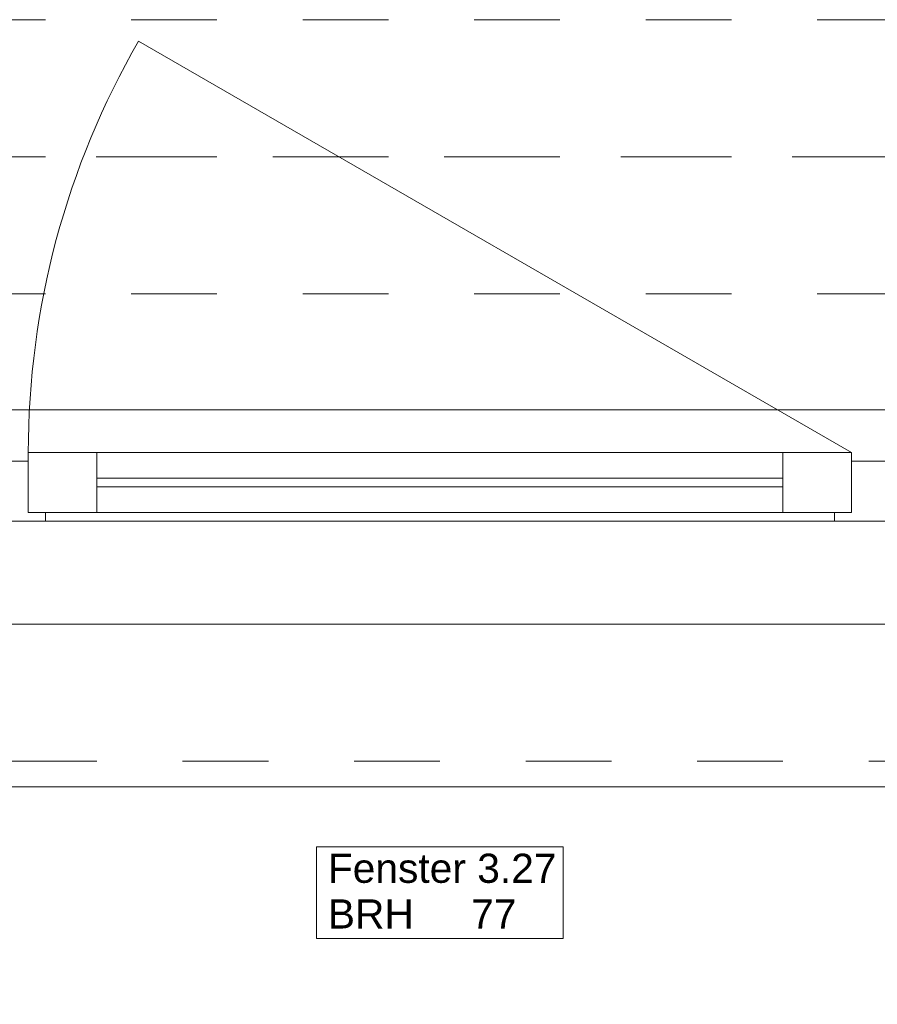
# Model space of a CAD drawing. Header units: metres. Extents: x -3.5 to 65.3, y -10.9 to 16.7.
# Tile 42 of 213: x 30.6 to 31.6, y -0.4 to 0.7. Entities that reach past the tile are written whole.
import ezdxf

# ---------------------------------------------------------------- set-up
doc = ezdxf.new("R2010")
doc.units = ezdxf.units.M
doc.header["$MEASUREMENT"] = 0
for name, pattern in [('Achse', [0.08, 0.04, -0.02, 0, -0.02]), ('Strichlinie doppelt', [0.218722, 0.105833, -0.042333, 0.028222, -0.042333]), ('Strichlinie eng', [0.046, 0.03, -0.016]), ('Untersicht', [0.04, 0.03, -0.01])]:
    doc.linetypes.add(name, pattern=pattern)
for name, color, linetype in [('102 - Bemaßung_ Beschriftung.Detail_ Ausschnitt', 7, 'Continuous'), ('451 - Universal.Achsen Raster', 7, 'Continuous'), ('603 - Struktur.Bodenplatte_ Decke Roh', 7, 'Continuous'), ('604 - Struktur.Wand Aussen', 7, 'Continuous'), ('608 - Struktur.Träger', 7, 'Continuous')]:
    doc.layers.add(name, color=color, linetype=linetype)
doc.styles.add('ERSTELLTER_STIL_1', font='txt')
doc.dimstyles.new('ERSTELLTER_STIL__3', dxfattribs={"dimtxt": 0.04, "dimasz": 0.02128, "dimexe": 0.18, "dimexo": 0.0625, "dimgap": 0, "dimtad": 1, "dimzin": 0, "dimdsep": 46, "dimtxsty": 'ERSTELLTER_STIL_1', "dimblk": 'ARROWHEAD_2', "dimblk1": 'ARROWHEAD_2', "dimblk2": 'ARROWHEAD_2', "dimcen": 0.09, "dimse1": 1, "dimse2": 1, "dimclrd": 7, "dimclre": 7, "dimclrt": 7, "dimazin": 0, "dimtfac": 1, "dimtdec": 4, "dimtmove": 0, "dimatfit": 3, "dimfxl": 1, "dimtolj": 1, "dimtzin": 0, "dimarcsym": 0})

# ---------------------------------------------------------------- blocks, each defined once
blk = doc.blocks.new('*D216')
at = {"layer": '102 - Bemaßung_ Beschriftung.Detail_ Ausschnitt', "color": 7, "linetype": 'Continuous', "lineweight": 5}
for p, q in [((40.736, 0.255), (40.694, 0.255)), ((40.701, 0.2631), (40.729, 0.2469)), ((40.701, 0.2531), (40.729, 0.2369)), ((40.715, 0.245), (40.715, 0.255)), ((40.736, 0.245), (40.694, 0.245)), ((40.715, 0.2313), (40.715, 0.245))]:
    blk.add_line(p, q, dxfattribs=at)
at = {"layer": '102 - Bemaßung_ Beschriftung.Detail_ Ausschnitt', "color": 7, "lineweight": 5, "insert": (40.707, 0.2066), "char_height": 0.04, "attachment_point": 7, "rotation": 90, "style": 'ERSTELLTER_STIL_1'}
blk.add_mtext('\\A1;{\\pql;\\fArial|b0|i0|c0|p38;1}', dxfattribs=at)
blk = doc.blocks.new('ARROWHEAD_2')
at = {"color": 0, "linetype": 'Continuous', "lineweight": 0}
for p, q in [((-0.378, -0.655), (0.378, 0.655)), ((0, 0), (-1, 0))]:
    blk.add_line(p, q, dxfattribs=at)

msp = doc.modelspace()

# ---------------------------------------------------------------- linework, layer by layer
at = {"layer": '451 - Universal.Achsen Raster', "color": 160, "linetype": 'Strichlinie doppelt', "lineweight": 9, "true_color": 0x3232ff}
msp.add_line((64.935, 0.55), (-3.175, 0.55), dxfattribs=at)
at = {"layer": '603 - Struktur.Bodenplatte_ Decke Roh', "color": 7, "linetype": 'Continuous', "lineweight": 18, "flags": 128}
msp.add_lwpolyline([(-0.015, 0.005), (43.73, 0.005)], dxfattribs=at)
at = {"layer": '604 - Struktur.Wand Aussen', "color": 7, "linetype": 'Continuous', "lineweight": 9}
for p, q in [((31.62, 0.205), (30.7886, 0.685)), ((29.95, 0.255), (32.33, 0.255)), ((30.04, -0.185), (32.24, -0.185))]:
    msp.add_line(p, q, dxfattribs=at)
at = {"layer": '604 - Struktur.Wand Aussen', "color": 7, "linetype": 'Strichlinie eng', "lineweight": 9}
for p, q in [((29.95, 0.255), (32.33, 0.255)), ((30.04, -0.155), (32.24, -0.155))]:
    msp.add_line(p, q, dxfattribs=at)
at = {"layer": '604 - Struktur.Wand Aussen', "color": 7, "linetype": 'Continuous', "lineweight": 13}
for p, q in [((30.66, 0.135), (30.66, 0.205)), ((30.66, 0.205), (30.74, 0.205)), ((30.74, 0.205), (31.54, 0.205)), ((30.74, 0.205), (30.74, 0.135)), ((31.54, 0.135), (31.54, 0.205)), ((31.54, 0.205), (31.62, 0.205)), ((31.62, 0.205), (31.62, 0.135)), ((30.64, 0.195), (30.66, 0.195)), ((30.66, 0.195), (30.66, 0.135)), ((31.62, 0.135), (31.62, 0.195)), ((31.62, 0.195), (31.64, 0.195)), ((31.64, 0.195), (31.66, 0.195)), ((30.74, 0.175), (31.54, 0.175)), ((31.54, 0.165), (30.74, 0.165)), ((30.66, 0.135), (30.68, 0.135)), ((30.74, 0.135), (30.66, 0.135)), ((30.68, 0.135), (30.68, 0.125)), ((31.54, 0.135), (30.74, 0.135)), ((31.62, 0.135), (31.54, 0.135)), ((31.6, 0.125), (31.6, 0.135)), ((31.6, 0.135), (31.62, 0.135)), ((30.68, 0.125), (30.64, 0.125)), ((31.6, 0.125), (30.68, 0.125)), ((31.64, 0.125), (31.6, 0.125)), ((31.68, 0.125), (31.64, 0.125))]:
    msp.add_line(p, q, dxfattribs=at)
at = {"layer": '604 - Struktur.Wand Aussen', "color": 7, "linetype": 'Continuous', "lineweight": 9, "flags": 128}
msp.add_lwpolyline([(30.9962, -0.3619), (31.2838, -0.3619), (31.2838, -0.3084), (31.2838, -0.255), (30.9962, -0.255), (30.9962, -0.3084)], close=True, dxfattribs=at)
at = {"layer": '604 - Struktur.Wand Aussen', "color": 7, "linetype": 'Continuous', "lineweight": 9}
msp.add_arc((31.62, 0.205), 0.96, 150, 180, dxfattribs=at)
at = {"layer": '608 - Struktur.Träger', "color": 7, "linetype": 'Untersicht', "lineweight": 13}
for p, q in [((0.38, 0.71), (61.88, 0.71)), ((0.38, 0.39), (61.88, 0.39))]:
    msp.add_line(p, q, dxfattribs=at)
at = {"layer": '608 - Struktur.Träger', "color": 7, "linetype": 'Achse', "lineweight": 9}
msp.add_line((0.38, 0.55), (61.88, 0.55), dxfattribs=at)

# ---------------------------------------------------------------- texts
at = {"layer": '604 - Struktur.Wand Aussen', "color": 7, "lineweight": 9, "char_height": 0.034, "style": 'ERSTELLTER_STIL_1'}
for s, insert, attachment_point in [('\\A1;{\\pql;\\pt0;\\fArial|b0|i0|c0|p38;Fenster 3.27}', (31.0093, -0.2974), 7), ('\\A1;{\\pql;\\pt0;\\fArial|b0|i0|c0|p38;}', (31.228, -0.3084), 1), ('\\A1;{\\pql;\\pt0;\\fArial|b0|i0|c0|p38;BRH}', (31.0093, -0.3162), 1), ('\\A1;{\\pql;\\pt0,0.02;\\fArial|b0|i0|c0|p38;77\\fArial|b0|i0|c0|p38;\\A1{\\H.66x;\\S^  ;}\\fArial|b0|i0|c0|p38;\\fArial|b0|i0|c0|p38;\\A1{\\H.66x;\\S^  ;}}', (31.1764, -0.3162), 1)]:
    msp.add_mtext(s, dxfattribs=dict(at, insert=insert, attachment_point=attachment_point))

# ---------------------------------------------------------------- dimensions: what is measured, and where the dimension line sits
at = {"layer": '102 - Bemaßung_ Beschriftung.Detail_ Ausschnitt', "color": 7, "linetype": 'Continuous', "lineweight": 5}
dim = msp.add_linear_dim(base=(40.715, 0.255), p1=(31.13, 0.245), p2=(40.415, 0.255), angle=90, dimstyle='ERSTELLTER_STIL__3', dxfattribs=at)
dim.commit()
dim.dimension.update_dxf_attribs({"geometry": '*D216', "text_midpoint": (40.687, 0.2218), "dimtype": 160, "text_rotation": 90})

doc.saveas('drawing.dxf')
